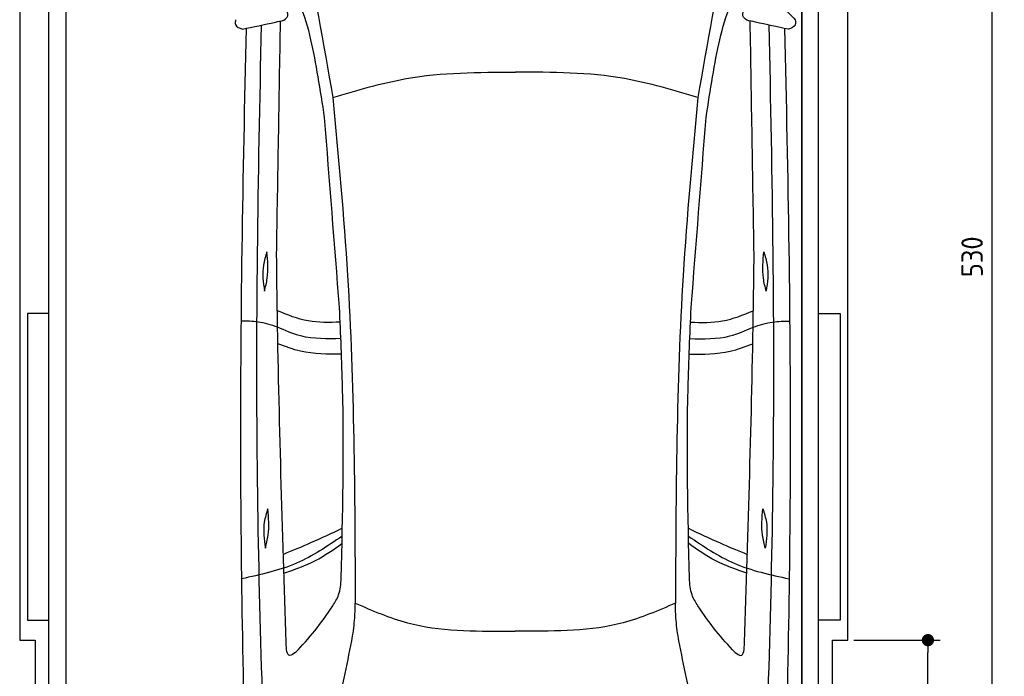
# Model space of a CAD drawing. Header units: millimetres. Extents: x -20 to 3211, y -1049 to 5673.
# Tile 2 of 3: x 0 to 3211, y 1282 to 3423. Entities that reach past the tile are written whole.
import ezdxf

# ---------------------------------------------------------------- set-up
doc = ezdxf.new("R2010")
doc.units = ezdxf.units.MM
for name, color, linetype in [('4', 3, 'Continuous'), ('5', 3, 'Continuous'), ('car', 1, 'Continuous')]:
    doc.layers.add(name, color=color, linetype=linetype)
doc.styles.get("Standard").update_dxf_attribs({"font": 'ISOCP.SHX'})
doc.dimstyles.new('GEN-ISO', dxfattribs={"dimscale": 20, "dimtxt": 3.5, "dimasz": 2, "dimexe": 2, "dimexo": 1, "dimgap": 1.5, "dimtad": 1, "dimdec": 1, "dimdsep": 46, "dimtxsty": 'Standard', "dimblk": 'PUNKT', "dimcen": 2, "dimclrd": 256, "dimclre": 256, "dimclrt": 2, "dimadec": 0, "dimazin": 0, "dimtp": 0.1, "dimtm": 0.1, "dimtfac": 0.71, "dimtdec": 1, "dimtmove": 2, "dimatfit": 3, "dimldrblk": 'PUNKT', "dimfxl": 0, "dimtolj": 1, "dimarcsym": 0})

# ---------------------------------------------------------------- blocks, each defined once
blk = doc.blocks.new('PUNKT')
at = {"layer": '4', "color": 0, "linetype": 'ByBlock'}
blk.add_line((-0.5, 0), (-1, 0), dxfattribs=at)
at = {"layer": '4', "color": 0, "linetype": 'ByBlock', "const_width": 0.5}
blk.add_lwpolyline([(-0.25, 0, 1), (0.25, 0, 1)], format="xyb", close=True, dxfattribs=at)
blk = doc.blocks.new('*D3')
at = {"layer": '5', "lineweight": -2}
for p, q in [((2720, 5300), (3210.6, 5300)), ((3170.6, 40), (3170.6, 5260)), ((2670, 0), (3210.6, 0))]:
    blk.add_line(p, q, dxfattribs=at)
at = {"layer": 'DEFPOINTS', "color": 0}
for p in [(2700, 5300), (3170.6, 5300), (2650, 0)]:
    blk.add_point(p, dxfattribs=at)
at = {"layer": '5', "lineweight": -2, "xscale": 40, "yscale": 40, "zscale": 40}
for p, rotation in [((3170.6, 5300), 90), ((3170.6, 0), 270)]:
    blk.add_blockref('PUNKT', p, dxfattribs=dict(at, rotation=rotation))
at = {"layer": '5', "color": 2, "insert": (3105.6, 2650), "char_height": 70, "attachment_point": 5, "rotation": 90}
blk.add_mtext('\\A1;530', dxfattribs=at)
blk = doc.blocks.new('*D6')
at = {"layer": '5', "lineweight": -2}
for p, q in [((2720, 1400), (3001.5, 1400)), ((2961.5, 40), (2961.5, 1360)), ((2670, 0), (3001.5, 0))]:
    blk.add_line(p, q, dxfattribs=at)
at = {"layer": 'DEFPOINTS', "color": 0}
for p in [(2700, 1400), (2961.5, 1400), (2650, 0)]:
    blk.add_point(p, dxfattribs=at)
at = {"layer": '5', "lineweight": -2, "xscale": 40, "yscale": 40, "zscale": 40}
for p, rotation in [((2961.5, 1400), 90), ((2961.5, 0), 270)]:
    blk.add_blockref('PUNKT', p, dxfattribs=dict(at, rotation=rotation))
at = {"layer": '5', "color": 2, "insert": (2896.5, 700), "char_height": 70, "attachment_point": 5, "rotation": 90}
blk.add_mtext('\\A1;140', dxfattribs=at)

msp = doc.modelspace()

# ---------------------------------------------------------------- linework, layer by layer
msp.add_lwpolyline([(2700, 5200), (2650, 5200), (2650, 5300), (50, 5300), (50, 5200), (0, 5200), (0, 1400), (50, 1400), (50, 0), (2650, 0), (2650, 1400), (2700, 1400)], close=True)
for points in [[(95, 5210), (150, 5210), (150, 30), (122.5, 30)], [(95, 250), (95, 5210)], [(150, 30), (2550, 30), (2550, 5210)], [(150, 5210), (150, 30)], [(2605, 5210), (2550, 5210), (2550, 30), (2577.5, 30)], [(2605, 250), (2605, 5210)], [(95, 2465), (25, 2465), (25, 1465), (95, 1465)], [(2605, 2465), (2675, 2465), (2675, 1465), (2605, 1465)]]:
    msp.add_lwpolyline(points)
at = {"layer": 'car'}
for p in [(1593.34, 1429.28), (1639.01, 1429.28)]:
    msp.add_line(p, (1616.17, 1429.29), dxfattribs=at)
for points in [[(918.36, 3713.79), (922, 3696.85), (1021.14, 3169.15)], [(2314.05, 3713.77), (2310.41, 3696.83), (2211.25, 3169.13)], [(2367.19, 3462.51), (2492.69, 3456.25), (2528.6, 3423.16)], [(861.31, 3421.51), (874.15, 3435.58), (865.21, 3462.53)], [(2371.09, 3421.49), (2358.26, 3435.56), (2367.19, 3462.51)], [(703.81, 3423.19), (703.81, 3406.99), (726.02, 3392.19)], [(726.02, 3392.19), (833.62, 3415.26), (861.31, 3421.51)], [(2506.38, 3392.16), (2398.79, 3415.24), (2371.09, 3421.49)], [(2528.6, 3423.16), (2528.6, 3406.96), (2506.38, 3392.16)], [(1021.14, 3169.15), (1260.58, 3231.14), (1616.2, 3252.52)], [(2211.25, 3169.13), (1971.82, 3231.13), (1616.2, 3252.52)], [(1021.14, 3169.15), (1069.05, 2589.51), (1094.14, 1520.49)], [(2211.25, 3169.13), (2163.33, 2589.5), (2138.21, 1520.47)], [(1042.79, 2484.92), (994.16, 3104.27)], [(2189.59, 2484.9), (2238.24, 3104.25)], [(806.29, 2666.36), (794.71, 2623.13), (798.17, 2537.84)], [(798.17, 2537.84), (807.17, 2580.3), (806.29, 2666.36)], [(2434.21, 2537.81), (2425.21, 2580.27), (2426.09, 2666.33)], [(2426.09, 2666.33), (2437.67, 2623.11), (2434.21, 2537.81)], [(868.77, 1392.28), (839.88, 2490.35), (837.68, 2656.53)], [(2363.58, 1392.26), (2392.5, 2490.33), (2394.7, 2656.51)], [(1044.95, 2436.77), (940.54, 2440.84), (840.12, 2474.26)], [(1048.34, 1601.67), (1052.84, 2222.84), (1042.79, 2484.92)], [(2184.01, 1601.65), (2179.53, 2222.82), (2189.59, 2484.9)], [(2187.43, 2436.75), (2291.83, 2440.82), (2392.25, 2474.24)], [(840.99, 2420.79), (777.3, 2437.21), (721.58, 2440.47)], [(2391.38, 2420.77), (2455.08, 2437.19), (2510.8, 2440.44)], [(1047.28, 2383.16), (916.26, 2391.98), (840.99, 2420.79)], [(2185.1, 2383.14), (2316.11, 2391.96), (2391.38, 2420.77)], [(1049.32, 2332.5), (916.08, 2342.15), (841.96, 2366.27)], [(2183.05, 2332.48), (2316.29, 2342.13), (2390.41, 2366.25)], [(809.18, 1828.24), (797.6, 1785.02), (801.06, 1699.72)], [(801.06, 1699.72), (810.06, 1742.18), (809.18, 1828.24)], [(2431.3, 1699.7), (2422.3, 1742.15), (2423.18, 1828.21)], [(2423.18, 1828.21), (2434.76, 1784.99), (2431.3, 1699.7)], [(1051.43, 1738.89), (903.11, 1651.27), (723.17, 1599.85)], [(1051.96, 1764.9), (948.45, 1716.81), (859.69, 1679.66)], [(2180.4, 1764.88), (2283.91, 1716.79), (2372.67, 1679.64)], [(2180.93, 1738.88), (2329.24, 1651.25), (2509.18, 1599.83)], [(861.6, 1618.18), (964.06, 1659.56), (1050.91, 1714.8)], [(2370.76, 1618.16), (2268.3, 1659.54), (2181.44, 1714.78)], [(1020.7, 1511.66), (1039.77, 1547.6), (1048.34, 1601.67)], [(2211.65, 1511.65), (2192.58, 1547.58), (2184.01, 1601.65)], [(1083.16, 1397.33), (1091.86, 1464.97), (1094.14, 1520.49)], [(1094.14, 1520.49), (1264.19, 1456.81), (1593.34, 1429.28)], [(2138.21, 1520.47), (1968.16, 1456.8), (1639.01, 1429.28)], [(2149.19, 1397.31), (2140.49, 1464.96), (2138.21, 1520.47)], [(899.38, 1359.83), (881.04, 1349.63), (868.77, 1392.28)], [(992.92, 970.86), (1058.06, 1275.88), (1083.16, 1397.33)], [(2239.41, 970.84), (2174.28, 1275.87), (2149.19, 1397.31)], [(2332.97, 1359.81), (2351.3, 1349.61), (2363.58, 1392.26)]]:
    msp.add_spline(points, degree=3, dxfattribs=at)
for points, knots in [([(994.16, 3104.27), (980.48, 3193.74), (951.54, 3383.09), (907.29, 3505.27), (852.49, 3541.34)], [0, 0, 0, 0, 271.1433691, 573.8124327, 573.8124327, 573.8124327, 573.8124327]), ([(2238.24, 3104.25), (2251.92, 3193.72), (2280.87, 3383.07), (2325.12, 3505.25), (2379.92, 3541.32)], [0, 0, 0, 0, 271.1433691, 573.8124327, 573.8124327, 573.8124327, 573.8124327]), ([(812.66, 625.14), (796.79, 1056.14), (762.67, 1982.73), (777.15, 2909.68), (788.94, 3405.5)], [0, 0, 0, 0, 1293.6136458, 2781.0913078, 2781.0913078, 2781.0913078, 2781.0913078]), ([(2419.67, 625.11), (2435.55, 1056.12), (2469.69, 1982.71), (2455.24, 2909.66), (2443.46, 3405.47)], [0, 0, 0, 0, 1293.6136458, 2781.0913078, 2781.0913078, 2781.0913078, 2781.0913078]), ([(738.3, 3394.77), (727.38, 2915.69), (710.31, 2020.13), (731.34, 1124.62), (741.12, 708.16)], [283.9698587, 283.9698587, 283.9698587, 283.9698587, 1721.3370464, 2970.9050259, 2970.9050259, 2970.9050259, 2970.9050259]), ([(2494.1, 3394.74), (2505.01, 2915.66), (2522.05, 2020.11), (2501, 1124.6), (2491.21, 708.14)], [283.9698587, 283.9698587, 283.9698587, 283.9698587, 1721.3370464, 2970.9050259, 2970.9050259, 2970.9050259, 2970.9050259]), ([(899.38, 1359.83), (921.3, 1382.77), (965.25, 1430.53), (1001.93, 1484.19), (1020.7, 1511.66)], [34.3542142, 34.3542142, 34.3542142, 34.3542142, 129.366936, 229.0092112, 229.0092112, 229.0092112, 229.0092112]), ([(2332.97, 1359.81), (2311.05, 1382.75), (2267.1, 1430.52), (2230.42, 1484.18), (2211.65, 1511.65)], [34.3542142, 34.3542142, 34.3542142, 34.3542142, 129.366936, 229.0092112, 229.0092112, 229.0092112, 229.0092112])]:
    msp.add_open_spline(points, degree=3, knots=knots, dxfattribs=at)
for points in [[(837.68, 2656.53), (841.93, 2910.7), (846.19, 3164.88), (850.44, 3419.05)], [(2394.7, 2656.51), (2390.46, 2910.68), (2386.21, 3164.85), (2381.96, 3419.03)]]:
    msp.add_open_spline(points, degree=3, dxfattribs=at)

# ---------------------------------------------------------------- dimensions: what is measured, and where the dimension line sits
at = {"layer": '5'}
for base, p2, picture, middle in [((3170.6, 5300), (2700, 5300), '*D3', (3105.6, 2650)), ((2961.5, 1400), (2700, 1400), '*D6', (2896.5, 700))]:
    dim = msp.add_linear_dim(base=base, p1=(2650, 0), p2=p2, angle=270, dimstyle='GEN-ISO', override={"dimlfac": 0.1}, dxfattribs=at)
    dim.commit()
    dim.dimension.update_dxf_attribs({"geometry": picture, "text_midpoint": middle})

doc.saveas('drawing.dxf')
